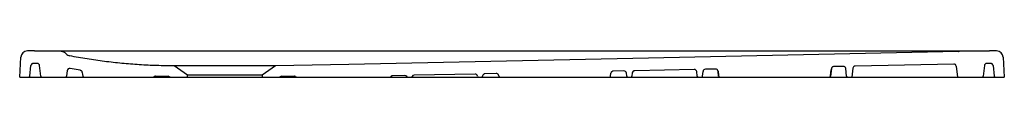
# Model space of a CAD drawing. Header units: millimetres. Extents: x 5338.13 to 5339.33, y 3877.7 to 3877.73.
import ezdxf

# ---------------------------------------------------------------- set-up
doc = ezdxf.new("R2010")
doc.units = ezdxf.units.MM
doc.layers.add('SANINDUSA', color=3, linetype='Continuous')

msp = doc.modelspace()

# ---------------------------------------------------------------- linework, layer by layer
at = {"layer": 'SANINDUSA'}
for p, q in [((5338.1278, 3877.6962), (5338.1291, 3877.7205)), ((5338.1291, 3877.7205), (5338.1291, 3877.7205)), ((5338.1785, 3877.7273), (5338.1372, 3877.7281)), ((5338.1459, 3877.7281), (5339.3097, 3877.7281)), ((5338.1459, 3877.7281), (5339.3097, 3877.7281)), ((5338.1843, 3877.7246), (5338.1843, 3877.7246)), ((5339.3184, 3877.7281), (5339.2731, 3877.7273)), ((5339.3265, 3877.7205), (5339.3278, 3877.6962)), ((5339.3265, 3877.7205), (5339.3265, 3877.7205)), ((5338.14, 3877.6975), (5338.1415, 3877.7103)), ((5338.1491, 3877.7128), (5338.1446, 3877.7129)), ((5338.1536, 3877.6975), (5338.1521, 3877.7102)), ((5338.2016, 3877.7045), (5338.1893, 3877.7067)), ((5338.3323, 3877.6985), (5338.316, 3877.7099)), ((5338.4396, 3877.7099), (5338.4233, 3877.6985)), ((5338.9499, 3877.7055), (5338.8773, 3877.704)), ((5338.9759, 3877.706), (5338.9636, 3877.7058)), ((5339.1171, 3877.7065), (5339.116, 3877.6975)), ((5339.1315, 3877.7093), (5339.12, 3877.709)), ((5339.1356, 3877.6975), (5339.1345, 3877.7066)), ((5339.1431, 3877.7069), (5339.1418, 3877.6962)), ((5339.2661, 3877.7121), (5339.2661, 3877.7121)), ((5339.2692, 3877.7094), (5339.2708, 3877.6962)), ((5339.3035, 3877.7102), (5339.302, 3877.6975)), ((5339.311, 3877.7129), (5339.3064, 3877.7128)), ((5339.3141, 3877.7103), (5339.3156, 3877.6975)), ((5338.1278, 3877.6962), (5338.1385, 3877.6962)), ((5338.1385, 3877.6962), (5338.1429, 3877.6962)), ((5338.1429, 3877.6962), (5338.1551, 3877.6962)), ((5338.1551, 3877.6962), (5338.1835, 3877.6962)), ((5338.1835, 3877.6962), (5338.1879, 3877.6962)), ((5338.1858, 3877.7041), (5338.185, 3877.6975)), ((5338.1879, 3877.6962), (5338.2061, 3877.6962)), ((5338.2061, 3877.6962), (5338.2905, 3877.6962)), ((5338.2905, 3877.6962), (5338.2905, 3877.6962)), ((5338.2907, 3877.6962), (5338.3116, 3877.6962)), ((5338.2914, 3877.6966), (5338.2914, 3877.6966)), ((5338.2933, 3877.6972), (5338.3087, 3877.6972)), ((5338.3104, 3877.6967), (5338.3107, 3877.6965)), ((5338.3116, 3877.6962), (5338.3323, 3877.6962)), ((5338.3323, 3877.6962), (5338.3323, 3877.6985)), ((5338.4233, 3877.6985), (5338.3323, 3877.6985)), ((5338.3323, 3877.6962), (5338.4233, 3877.6962)), ((5338.4233, 3877.6985), (5338.4233, 3877.6962)), ((5338.4233, 3877.6962), (5338.444, 3877.6962)), ((5338.444, 3877.6962), (5338.4649, 3877.6962)), ((5338.4449, 3877.6965), (5338.4452, 3877.6967)), ((5338.445, 3877.6962), (5338.445, 3877.6962)), ((5338.4451, 3877.6962), (5338.4451, 3877.6962)), ((5338.4468, 3877.6972), (5338.4623, 3877.6972)), ((5338.4623, 3877.6972), (5338.4623, 3877.6972)), ((5338.4641, 3877.6966), (5338.4641, 3877.6966)), ((5338.4651, 3877.6962), (5338.579, 3877.6962)), ((5338.597, 3877.6981), (5338.5823, 3877.6978)), ((5338.6007, 3877.6962), (5338.6048, 3877.6962)), ((5338.6061, 3877.697), (5338.6061, 3877.697)), ((5338.6827, 3877.6999), (5338.6085, 3877.6984)), ((5338.6087, 3877.6962), (5338.619, 3877.6962)), ((5338.6827, 3877.6962), (5338.6829, 3877.6962)), ((5338.6829, 3877.6962), (5338.687, 3877.6962)), ((5338.6871, 3877.6962), (5338.6905, 3877.6962)), ((5338.6905, 3877.6962), (5338.6918, 3877.6962)), ((5338.6918, 3877.6962), (5338.7131, 3877.6962)), ((5338.692, 3877.6976), (5338.692, 3877.6975)), ((5338.7086, 3877.7005), (5338.6948, 3877.7002)), ((5338.7116, 3877.6979), (5338.7116, 3877.6975)), ((5338.7125, 3877.6962), (5338.7125, 3877.6962)), ((5338.7131, 3877.6962), (5338.8465, 3877.6962)), ((5338.8465, 3877.6962), (5338.8678, 3877.6962)), ((5338.848, 3877.6975), (5338.8484, 3877.7009)), ((5338.8642, 3877.7037), (5338.8512, 3877.7034)), ((5338.8676, 3877.6975), (5338.8672, 3877.7012)), ((5338.8678, 3877.6962), (5338.8691, 3877.6962)), ((5338.8691, 3877.6962), (5338.8725, 3877.6962)), ((5338.8725, 3877.6962), (5338.8769, 3877.6962)), ((5338.8744, 3877.7013), (5338.874, 3877.6975)), ((5338.8769, 3877.6962), (5338.9507, 3877.6962)), ((5338.9507, 3877.6962), (5338.9551, 3877.6962)), ((5338.9536, 3877.6975), (5338.953, 3877.7029)), ((5338.9551, 3877.6962), (5338.9585, 3877.6962)), ((5338.9585, 3877.6962), (5338.9598, 3877.6962)), ((5338.9598, 3877.6962), (5338.9811, 3877.6962)), ((5338.96, 3877.6975), (5338.9606, 3877.7031)), ((5338.9796, 3877.6975), (5338.9789, 3877.7034)), ((5338.9805, 3877.6962), (5338.9805, 3877.6962)), ((5338.9811, 3877.6962), (5339.1145, 3877.6962)), ((5339.1145, 3877.6962), (5339.1358, 3877.6962)), ((5339.1358, 3877.6962), (5339.1371, 3877.6962)), ((5339.1371, 3877.6962), (5339.1387, 3877.6962)), ((5339.1387, 3877.6962), (5339.1451, 3877.6962)), ((5339.1451, 3877.6962), (5339.2674, 3877.6962)), ((5339.2495, 3877.6962), (5339.2495, 3877.6962)), ((5339.2674, 3877.6962), (5339.2739, 3877.6962)), ((5339.2739, 3877.6962), (5339.3005, 3877.6962)), ((5339.3005, 3877.6962), (5339.3127, 3877.6962)), ((5339.3127, 3877.6962), (5339.3171, 3877.6962)), ((5339.3171, 3877.6962), (5339.3278, 3877.6962))]:
    msp.add_line(p, q, dxfattribs=at)
at = {"layer": 'SANINDUSA', "flags": 128}
for points in [[(5339.272, 3877.7272), (5338.8751, 3877.7189), (5338.5289, 3877.7117), (5338.4396, 3877.7099)], [(5339.116, 3877.6975), (5339.1165, 3877.7022), (5339.117, 3877.7064)], [(5339.2661, 3877.7121), (5339.2061, 3877.7108), (5339.146, 3877.7096)], [(5338.2041, 3877.7019), (5338.2044, 3877.6994), (5338.2046, 3877.6975)], [(5338.9789, 3877.7034), (5338.9796, 3877.6981), (5338.9796, 3877.6975)]]:
    msp.add_lwpolyline(points, dxfattribs=at)
at = {"layer": 'SANINDUSA'}
for centre, radius, start, end in [((5338.1371, 3877.7201), 0.008, 89, 177), ((5338.1783, 3877.7193), 0.008, 41.2233, 89), ((5338.1904, 3877.7299), 0.008, 221.2233, 259.0824), ((5339.2718, 3877.7352), 0.008, 271.1927, 275.1866), ((5339.2733, 3877.7193), 0.008, 91, 95.1866), ((5339.3185, 3877.7201), 0.008, 3, 91), ((5338.1445, 3877.7099), 0.003, 89, 173), ((5338.1491, 3877.7098), 0.003, 7, 89), ((5338.1887, 3877.7037), 0.003, 79.362, 173), ((5338.95, 3877.7025), 0.003, 7, 91.1927), ((5338.9636, 3877.7028), 0.003, 91.1927, 173), ((5339.1315, 3877.7063), 0.003, 7, 91.1927), ((5339.1461, 3877.7066), 0.003, 91.1927, 173), ((5339.2662, 3877.7091), 0.003, 7, 91.1927), ((5339.3065, 3877.7098), 0.003, 91, 173), ((5339.3111, 3877.7099), 0.003, 7, 91), ((5338.1385, 3877.6977), 0.0015, 270, 353), ((5338.1551, 3877.6977), 0.0015, 187, 270), ((5338.1835, 3877.6977), 0.0015, 270, 353), ((5338.2905, 3877.6977), 0.0015, 270, 308.9424), ((5338.2933, 3877.6942), 0.003, 90, 128.9424), ((5338.3087, 3877.6942), 0.003, 55, 90), ((5338.3116, 3877.6977), 0.0015, 235, 270), ((5338.444, 3877.6977), 0.0015, 270, 305), ((5338.4468, 3877.6943), 0.0029, 90, 125), ((5338.5971, 3877.6952), 0.0029, 34.1909, 91.1927), ((5338.6007, 3877.6977), 0.0015, 214.1909, 270), ((5338.6048, 3877.6977), 0.0015, 270, 329.5121), ((5338.6086, 3877.6955), 0.0029, 91.1927, 149.5121), ((5338.6828, 3877.697), 0.0029, 8.9972, 91.1927), ((5338.6871, 3877.6977), 0.0015, 188.9972, 270), ((5338.6905, 3877.6977), 0.0015, 270, 353), ((5338.6948, 3877.6973), 0.0029, 91.1927, 173), ((5338.8643, 3877.7008), 0.0029, 7, 91.1927), ((5338.8691, 3877.6977), 0.0015, 187, 270), ((5338.8725, 3877.6977), 0.0015, 270, 353), ((5338.8774, 3877.701), 0.003, 91.1927, 173), ((5338.9551, 3877.6977), 0.0015, 187, 270), ((5338.9585, 3877.6977), 0.0015, 270, 353), ((5339.1371, 3877.6977), 0.0015, 187, 270), ((5339.3005, 3877.6977), 0.0015, 270, 353), ((5339.3171, 3877.6977), 0.0015, 187, 270)]:
    msp.add_arc(centre, radius, start, end, dxfattribs=at)
at = {"layer": 'SANINDUSA', "extrusion": (0, 0, -1)}
for centre, major_axis, ratio, start_param, end_param in [((5338.1637, 3878.2277), (-0.7127, -0.0242), 0.700166, 4.761037, 4.773378), ((5338.1637, 3878.2277), (-0.0265, -0.4996), 0.011299, 6.282784, 6.295125), ((5339.2919, 3878.2277), (-0.7127, 0.0242), 0.700166, 4.6514, 4.663741), ((5339.2919, 3878.2277), (0.0265, -0.4996), 0.011299, 6.271245, 6.283586)]:
    msp.add_ellipse(centre, major_axis=major_axis, ratio=ratio, start_param=start_param, end_param=end_param, dxfattribs=at)
at = {"layer": 'SANINDUSA'}
for points, knots in [([(5338.316, 3877.7099), (5338.3089, 3877.7099), (5338.2948, 3877.7101), (5338.2736, 3877.7111), (5338.2523, 3877.7128), (5338.2311, 3877.7152), (5338.2099, 3877.7182), (5338.1959, 3877.7207), (5338.1888, 3877.722), (5338.1888, 3877.722), (5338.1888, 3877.722), (5338.1888, 3877.722), (5338.1888, 3877.722), (5338.1888, 3877.722), (5338.1888, 3877.722)], [0, 0, 0, 0, 0.165897, 0.331835, 0.497732, 0.66514, 0.832592, 1, 1, 1, 1, 1, 1, 1.000001, 1.000001, 1.000001, 1.000001]), ([(5338.2041, 3877.7019), (5338.204, 3877.7022), (5338.2039, 3877.7029), (5338.2033, 3877.7037), (5338.2025, 3877.7043), (5338.2019, 3877.7044), (5338.2016, 3877.7045)], [0, 0, 0, 0, 0.263213, 0.526422, 0.789648, 1, 1, 1, 1]), ([(5338.2023, 3877.7042), (5338.2023, 3877.7043), (5338.2021, 3877.7043), (5338.202, 3877.7044), (5338.202, 3877.7044)], [0, 0, 0, 0, 0.5860328, 1, 1, 1, 1]), ([(5338.4396, 3877.7099), (5338.4395, 3877.7099), (5338.4393, 3877.7099), (5338.4376, 3877.7099), (5338.435, 3877.7099), (5338.4315, 3877.7099), (5338.4269, 3877.7099), (5338.4216, 3877.7099), (5338.4155, 3877.7099), (5338.4088, 3877.7099), (5338.4015, 3877.7099), (5338.3938, 3877.7099), (5338.3859, 3877.7099), (5338.3778, 3877.7099), (5338.3697, 3877.7099), (5338.3618, 3877.7099), (5338.3541, 3877.7099), (5338.3468, 3877.7099), (5338.3401, 3877.7099), (5338.334, 3877.7099), (5338.3286, 3877.7099), (5338.3241, 3877.7099), (5338.3205, 3877.7099), (5338.318, 3877.7099), (5338.3163, 3877.7099), (5338.3161, 3877.7099), (5338.316, 3877.7099)], [0, 0, 0, 0, 0.041667, 0.083333, 0.125, 0.166667, 0.208333, 0.25, 0.291667, 0.333333, 0.375, 0.416667, 0.458333, 0.5, 0.541667, 0.583333, 0.625, 0.666667, 0.708333, 0.75, 0.791667, 0.833333, 0.875, 0.916667, 0.958333, 1, 1, 1, 1]), ([(5338.9789, 3877.7034), (5338.9788, 3877.7037), (5338.9787, 3877.7044), (5338.9781, 3877.7052), (5338.9772, 3877.7058), (5338.9764, 3877.706), (5338.976, 3877.706), (5338.9759, 3877.706)], [0, 0, 0, 0, 0.22949, 0.45898, 0.688489, 0.918012, 1, 1, 1, 1]), ([(5339.12, 3877.709), (5339.1196, 3877.709), (5339.1189, 3877.7089), (5339.1181, 3877.7084), (5339.1174, 3877.7076), (5339.1171, 3877.7069), (5339.1171, 3877.7065), (5339.117, 3877.7064)], [0, 0, 0, 0, 0.236237, 0.472474, 0.70871, 0.944938, 1, 1, 1, 1]), ([(5338.2046, 3877.6975), (5338.2047, 3877.6974), (5338.2047, 3877.697), (5338.2051, 3877.6966), (5338.2055, 3877.6963), (5338.2059, 3877.6962), (5338.2061, 3877.6962), (5338.2061, 3877.6962)], [0, 0, 0, 0, 0.232771, 0.465531, 0.698319, 0.931125, 1, 1, 1, 1]), ([(5338.2905, 3877.6962), (5338.2907, 3877.6962), (5338.291, 3877.6963), (5338.2913, 3877.6965), (5338.2914, 3877.6966)], [0, 0, 0, 0, 0.496458, 1, 1, 1, 1]), ([(5338.2933, 3877.6972), (5338.293, 3877.6972), (5338.2923, 3877.6971), (5338.2917, 3877.6968), (5338.2915, 3877.6966), (5338.2914, 3877.6966)], [0, 0, 0, 0, 0.496375, 0.992763, 1, 1, 1, 1]), ([(5338.4623, 3877.6972), (5338.4626, 3877.6972), (5338.463, 3877.6972), (5338.4636, 3877.6969), (5338.4639, 3877.6968), (5338.4641, 3877.6966)], [0, 0, 0, 0, 0.5, 0.5, 1, 1, 1, 1]), ([(5338.4641, 3877.6966), (5338.464, 3877.6967), (5338.4636, 3877.6969), (5338.463, 3877.6972), (5338.4625, 3877.6972), (5338.4623, 3877.6972)], [0, 0, 0, 0, 0.245732, 0.735497, 1, 1, 1, 1]), ([(5338.4641, 3877.6966), (5338.4643, 3877.6965), (5338.4646, 3877.6963), (5338.4649, 3877.6962), (5338.4651, 3877.6962)], [0, 0, 0, 0, 0.490707, 1, 1, 1, 1]), ([(5338.579, 3877.6962), (5338.5792, 3877.6962), (5338.5795, 3877.6963), (5338.5799, 3877.6965), (5338.5801, 3877.6967), (5338.5801, 3877.6968)], [0, 0, 0, 0, 0.379918, 0.759841, 1, 1, 1, 1]), ([(5338.5791, 3877.6962), (5338.5839, 3877.6962), (5338.5907, 3877.6962), (5338.5975, 3877.6962), (5338.5996, 3877.6962)], [0, 0, 0, 0, 0.695452, 1, 1, 1, 1]), ([(5338.5823, 3877.6978), (5338.582, 3877.6978), (5338.5814, 3877.6977), (5338.5806, 3877.6973), (5338.5803, 3877.6969), (5338.5801, 3877.6968)], [0, 0, 0, 0, 0.389, 0.777999, 1, 1, 1, 1]), ([(5338.5996, 3877.6962), (5338.5999, 3877.6962), (5338.6003, 3877.6962), (5338.6004, 3877.6962), (5338.6004, 3877.6962)], [0, 0, 0, 0, 0.968117, 1, 1, 1, 1]), ([(5338.6051, 3877.6962), (5338.6053, 3877.6962), (5338.6057, 3877.6962), (5338.6067, 3877.6962), (5338.6078, 3877.6962), (5338.6085, 3877.6962), (5338.6087, 3877.6962)], [0, 0, 0, 0, 0.270258, 0.558126, 0.846515, 1, 1, 1, 1]), ([(5338.7116, 3877.6979), (5338.7115, 3877.6982), (5338.7114, 3877.6989), (5338.7108, 3877.6997), (5338.71, 3877.7002), (5338.7092, 3877.7005), (5338.7088, 3877.7005), (5338.7086, 3877.7005)], [0, 0, 0, 0, 0.229492, 0.458984, 0.688492, 0.918014, 1, 1, 1, 1]), ([(5338.7116, 3877.6975), (5338.7117, 3877.6974), (5338.7117, 3877.697), (5338.7121, 3877.6966), (5338.7125, 3877.6963), (5338.7129, 3877.6962), (5338.7131, 3877.6962), (5338.7131, 3877.6962)], [0, 0, 0, 0, 0.232767, 0.465534, 0.698312, 0.931121, 1, 1, 1, 1]), ([(5338.8465, 3877.6962), (5338.8466, 3877.6962), (5338.847, 3877.6963), (5338.8474, 3877.6965), (5338.8478, 3877.6969), (5338.8479, 3877.6973), (5338.8479, 3877.6975), (5338.848, 3877.6975)], [0, 0, 0, 0, 0.232883, 0.465772, 0.698599, 0.931386, 1, 1, 1, 1]), ([(5338.8512, 3877.7034), (5338.8509, 3877.7034), (5338.8502, 3877.7033), (5338.8493, 3877.7028), (5338.8487, 3877.7021), (5338.8484, 3877.7014), (5338.8484, 3877.701), (5338.8484, 3877.7009)], [0, 0, 0, 0, 0.236236, 0.472471, 0.708708, 0.944937, 1, 1, 1, 1]), ([(5338.9796, 3877.6975), (5338.9797, 3877.6974), (5338.9797, 3877.697), (5338.9801, 3877.6966), (5338.9805, 3877.6963), (5338.9809, 3877.6962), (5338.9811, 3877.6962), (5338.9811, 3877.6962)], [0, 0, 0, 0, 0.232768, 0.465534, 0.698309, 0.931126, 1, 1, 1, 1]), ([(5339.1145, 3877.6962), (5339.1146, 3877.6962), (5339.115, 3877.6963), (5339.1154, 3877.6965), (5339.1158, 3877.6969), (5339.1159, 3877.6973), (5339.1159, 3877.6975), (5339.116, 3877.6975)], [0, 0, 0, 0, 0.232882, 0.465767, 0.698596, 0.931387, 1, 1, 1, 1])]:
    msp.add_open_spline(points, degree=3, knots=knots, dxfattribs=at)
for points in [[(5338.4651, 3877.6962), (5338.4647, 3877.6962), (5338.4644, 3877.6963), (5338.4641, 3877.6966)], [(5338.619, 3877.6962), (5338.6402, 3877.6962), (5338.6614, 3877.6962), (5338.6827, 3877.6962)]]:
    msp.add_open_spline(points, degree=3, dxfattribs=at)

doc.saveas('drawing.dxf')
